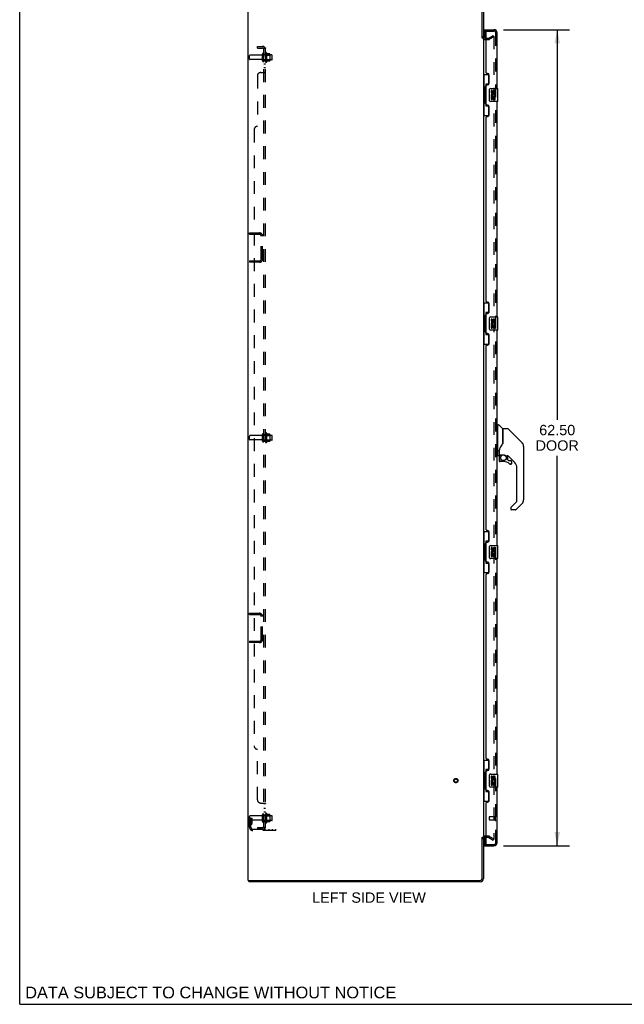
# Model space of a CAD drawing. Header units: inches. Extents: x 0 to 179, y 0 to 116.
# Tile 1 of 24: x 0 to 46, y 0 to 75. Entities that reach past the tile are written whole.
import ezdxf

# ---------------------------------------------------------------- set-up
doc = ezdxf.new("R2010")
doc.units = ezdxf.units.IN
doc.header["$LTSCALE"] = 9.842105
doc.header["$MEASUREMENT"] = 0
doc.linetypes.add('HIDDEN', pattern=[0.2, 0.1, -0.1])
doc.layers.get('0').update_dxf_attribs({"linetype": 'CONTINUOUS'})
for name, color, linetype in [('DEFAULT_2', 8, 'HIDDEN'), ('DIMENSIONS', 7, 'CONTINUOUS'), ('DOOR_ASSEMBLY', 7, 'CONTINUOUS'), ('SUBPANEL', 7, 'CONTINUOUS')]:
    doc.layers.add(name, color=color, linetype=linetype)
doc.styles.get("Standard").update_dxf_attribs({"font": 'arial.ttf'})
doc.dimstyles.new('DIMSTYLE_1', dxfattribs={"dimtxt": 0.789474, "dimasz": 1.052632, "dimexe": 0.09, "dimexo": 0.07, "dimgap": 0.0375, "dimtad": 0, "dimtih": 1, "dimtoh": 1, "dimzin": 4, "dimdsep": 46, "dimtxsty": 'Standard', "dimblk": '_FILLED', "dimblk1": '_FILLED', "dimblk2": '_FILLED', "dimcen": 0.09, "dimadec": 3, "dimazin": 1, "dimtfac": 1, "dimtdec": 3, "dimtofl": 0, "dimtmove": 0, "dimatfit": 3, "dimldrblk": '_FILLED', "dimfxl": 0, "dimtolj": 1, "dimtzin": 4, "dimarcsym": 0})

# ---------------------------------------------------------------- blocks, each defined once
blk = doc.blocks.new('_FILLED')
at = {"color": 0, "linetype": 'ByBlock'}
blk.add_solid([(0, 0), (-1, 0.2), (-1, -0.2)], dxfattribs=at)
blk = doc.blocks.new('*D8')
at = {"layer": 'DIMENSIONS', "color": 2, "linetype": 'Continuous'}
for p, q in [((37.038, 74.631), (42.09, 74.631)), ((41.142, 74.631), (41.142, 44.763)), ((41.142, 12.131), (41.142, 41.999)), ((37.038, 12.131), (42.09, 12.131))]:
    blk.add_line(p, q, dxfattribs=at)
at = {"layer": 'DIMENSIONS', "color": 2, "linetype": 'Continuous', "xscale": 1.0526315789, "yscale": 1.0526315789, "zscale": 1.0526315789}
for p, rotation in [((41.142, 74.631), 90), ((41.142, 12.131), 270)]:
    blk.add_blockref('_FILLED', p, dxfattribs=dict(at, rotation=rotation))
at = {"layer": 'DIMENSIONS', "color": 2, "linetype": 'Continuous', "insert": (41.142, 44.368), "char_height": 0.7895, "width": 3.30464, "attachment_point": 2, "line_spacing_factor": 0.9}
blk.add_mtext('62.50\\PDOOR', dxfattribs=at)

msp = doc.modelspace()

# ---------------------------------------------------------------- linework, layer by layer
at = {"color": 7, "linetype": 'Continuous'}
for p, q in [((0, 0), (0, 115.789)), ((17.542, 9.485), (17.542, 9.381)), ((17.546, 9.485), (17.58, 9.485)), ((0, 0), (178.947, 0))]:
    msp.add_line(p, q, dxfattribs=at)
at = {"color": 3, "linetype": 'Continuous'}
for p, q in [((17.49, 9.485), (17.49, 77.277)), ((35.386, 73.973), (35.386, 77.134)), ((35.49, 77.134), (35.49, 73.985)), ((35.49, 73.933), (35.49, 12.829)), ((35.633, 73.985), (35.694, 73.985)), ((35.386, 9.627), (35.386, 12.788)), ((35.49, 12.777), (35.49, 9.627)), ((35.694, 12.777), (35.633, 12.777)), ((17.49, 9.485), (17.546, 9.485)), ((35.244, 9.381), (17.542, 9.381)), ((17.58, 9.485), (35.244, 9.485))]:
    msp.add_line(p, q, dxfattribs=at)
for centre, radius, start, end in [((35.633, 74.127), 0.142, 180, 270), ((35.633, 12.634), 0.142, 90, 180), ((35.244, 9.627), 0.246, 270, 360), ((35.244, 9.627), 0.142, 270, 360)]:
    msp.add_arc(centre, radius, start, end, dxfattribs=at)
at = {"layer": 'DEFAULT_2', "color": 8, "linetype": 'HIDDEN'}
for p, q in [((35.694, 73.985), (35.894, 73.985)), ((35.911, 73.989), (36.251, 74.185)), ((36.303, 74.095), (35.963, 73.899)), ((36.251, 74.185), (36.303, 74.095)), ((36.303, 74.115), (36.303, 12.646)), ((35.633, 73.881), (35.894, 73.881)), ((17.594, 72.371), (17.594, 72.641)), ((18.522, 72.671), (17.624, 72.671)), ((18.584, 72.248), (18.584, 72.763)), ((18.694, 72.248), (18.694, 72.763)), ((19.289, 72.693), (18.694, 72.693)), ((18.819, 72.84), (18.819, 72.171)), ((18.839, 72.689), (18.819, 72.709)), ((18.839, 72.689), (18.839, 72.322)), ((18.839, 72.689), (19.135, 72.689)), ((18.889, 72.861), (18.889, 72.15)), ((19.145, 72.783), (18.917, 72.783)), ((19.135, 72.689), (19.155, 72.709)), ((19.135, 72.689), (19.135, 72.322)), ((19.155, 72.761), (19.155, 72.25)), ((19.319, 72.348), (19.319, 72.663)), ((18.522, 72.341), (17.624, 72.341)), ((19.289, 72.318), (18.694, 72.318)), ((18.839, 72.322), (18.819, 72.302)), ((18.839, 72.322), (19.135, 72.322)), ((19.145, 72.228), (18.917, 72.228)), ((19.135, 72.322), (19.155, 72.302)), ((17.594, 58.964), (17.594, 59.068)), ((17.594, 59.068), (18.348, 59.068)), ((17.594, 58.964), (18.348, 58.964)), ((18.49, 57.065), (18.49, 58.822)), ((18.594, 57.065), (18.594, 58.822)), ((17.594, 56.922), (17.594, 56.818)), ((17.594, 56.922), (18.348, 56.922)), ((18.348, 56.818), (17.594, 56.818)), ((18.889, 43.736), (18.889, 43.025)), ((17.594, 43.246), (17.594, 43.516)), ((18.522, 43.546), (17.624, 43.546)), ((18.522, 43.216), (17.624, 43.216)), ((18.584, 43.123), (18.584, 43.638)), ((18.694, 43.123), (18.694, 43.638)), ((19.289, 43.568), (18.694, 43.568)), ((19.289, 43.193), (18.694, 43.193)), ((18.819, 43.715), (18.819, 43.046)), ((18.839, 43.564), (18.819, 43.584)), ((18.839, 43.197), (18.819, 43.177)), ((18.839, 43.564), (18.839, 43.197)), ((18.839, 43.564), (19.135, 43.564)), ((18.839, 43.197), (19.135, 43.197)), ((19.145, 43.658), (18.917, 43.658)), ((19.145, 43.103), (18.917, 43.103)), ((19.135, 43.564), (19.155, 43.584)), ((19.135, 43.564), (19.135, 43.197)), ((19.135, 43.197), (19.155, 43.177)), ((19.155, 43.636), (19.155, 43.125)), ((19.319, 43.223), (19.319, 43.538)), ((17.594, 29.943), (18.348, 29.943)), ((17.594, 29.839), (17.594, 29.943)), ((17.594, 29.839), (18.348, 29.839)), ((18.49, 27.94), (18.49, 29.697)), ((18.594, 27.94), (18.594, 29.697)), ((17.594, 27.797), (18.348, 27.797)), ((17.594, 27.797), (17.594, 27.693)), ((18.348, 27.693), (17.594, 27.693)), ((17.594, 13.554), (17.594, 14.391)), ((18.522, 14.421), (17.624, 14.421)), ((18.584, 13.998), (18.584, 14.513)), ((18.694, 13.998), (18.694, 14.513)), ((19.289, 14.443), (18.694, 14.443)), ((18.819, 14.59), (18.819, 13.921)), ((18.839, 14.439), (18.819, 14.459)), ((18.839, 14.439), (19.135, 14.439)), ((18.839, 14.439), (18.839, 14.072)), ((18.889, 14.611), (18.889, 13.9)), ((19.145, 14.533), (18.917, 14.533)), ((19.135, 14.439), (19.155, 14.459)), ((19.135, 14.439), (19.135, 14.072)), ((19.155, 14.511), (19.155, 14)), ((19.319, 14.098), (19.319, 14.413)), ((17.698, 14.256), (17.594, 14.256)), ((18.522, 14.091), (17.624, 14.091)), ((17.682, 13.909), (17.633, 13.841)), ((17.684, 13.915), (17.684, 14.256)), ((17.684, 14.081), (17.788, 14.081)), ((17.698, 14.256), (17.788, 14.256)), ((17.698, 13.554), (17.698, 14.256)), ((17.767, 13.848), (17.718, 13.78)), ((17.788, 13.915), (17.788, 14.256)), ((19.289, 14.068), (18.694, 14.068)), ((18.839, 14.072), (18.819, 14.052)), ((18.839, 14.072), (19.135, 14.072)), ((19.145, 13.978), (18.917, 13.978)), ((19.135, 14.072), (19.155, 14.052)), ((17.841, 13.412), (19.594, 13.412)), ((19.594, 13.308), (17.841, 13.308)), ((19.091, 13.308), (19.091, 13.412)), ((19.347, 13.308), (19.347, 13.412)), ((19.594, 13.308), (19.594, 13.412)), ((35.894, 12.881), (35.633, 12.881)), ((35.963, 12.862), (36.303, 12.666)), ((35.894, 12.777), (35.694, 12.777)), ((35.911, 12.772), (36.251, 12.576)), ((36.251, 12.576), (36.303, 12.666))]:
    msp.add_line(p, q, dxfattribs=at)
for points in [[(36.285, 74.135), (36.285, 74.135), (36.283, 74.135), (36.281, 74.134), (36.279, 74.134), (36.278, 74.133)], [(36.291, 74.134), (36.289, 74.135), (36.287, 74.135), (36.285, 74.135)], [(36.291, 74.134), (36.293, 74.133), (36.294, 74.132), (36.296, 74.131), (36.298, 74.129), (36.299, 74.128), (36.3, 74.126), (36.301, 74.124), (36.302, 74.122), (36.302, 74.119), (36.303, 74.117), (36.303, 74.115)], [(36.285, 12.626), (36.285, 12.626), (36.283, 12.626), (36.281, 12.627), (36.279, 12.627), (36.278, 12.628)], [(36.303, 12.646), (36.303, 12.644), (36.302, 12.642), (36.302, 12.639), (36.301, 12.637), (36.3, 12.635), (36.299, 12.634), (36.298, 12.632), (36.296, 12.63), (36.294, 12.629), (36.293, 12.628), (36.291, 12.627), (36.289, 12.627), (36.287, 12.626), (36.285, 12.626)]]:
    msp.add_lwpolyline(points, dxfattribs=at)
for radius in [0.164, 0.124]:
    msp.add_circle((33.386, 17.131), radius, dxfattribs=at)
for centre, radius, start, end in [((35.633, 74.127), 0.246, 180, 270), ((35.894, 74.018), 0.033, 270, 300), ((35.894, 74.018), 0.137, 270, 300), ((17.624, 72.641), 0.03, 90, 180), ((18.522, 72.733), 0.0625, 270, 360), ((18.639, 72.763), 0.055, 360, 180), ((18.858, 72.84), 0.0384, 34.44966, 180), ((18.289, 72.506), 0.698, 23.96793, 30.66313), ((18.936, 72.793), 0.01, 203.96793, 270), ((19.145, 72.773), 0.01, 5.19383, 90), ((19.014, 72.761), 0.141, 0, 5.20805), ((19.289, 72.663), 0.03, 359.99999, 90), ((17.624, 72.371), 0.03, 180, 270), ((18.522, 72.278), 0.0625, 0, 90), ((18.639, 72.248), 0.055, 180, 0), ((18.858, 72.171), 0.0384, 180, 325.55034), ((18.289, 72.506), 0.698, 329.33687, 336.03207), ((18.936, 72.218), 0.01, 90, 156.03207), ((19.145, 72.238), 0.01, 270, 354.80617), ((19.014, 72.25), 0.141, 354.79195, 360), ((19.289, 72.348), 0.03, 270, 0.00001), ((18.348, 58.822), 0.246, 0, 90), ((18.348, 58.822), 0.142, 0, 90), ((18.348, 57.065), 0.246, 270, 360), ((18.348, 57.065), 0.142, 270, 360), ((18.858, 43.715), 0.0384, 34.44966, 180), ((18.289, 43.381), 0.698, 23.96793, 30.66313), ((17.624, 43.516), 0.03, 90, 180), ((17.624, 43.246), 0.03, 180, 270), ((18.522, 43.608), 0.0625, 270, 360), ((18.522, 43.153), 0.0625, 0, 90), ((18.639, 43.638), 0.055, 360, 180), ((18.639, 43.123), 0.055, 180, 0), ((18.858, 43.046), 0.0384, 180, 325.55034), ((18.289, 43.381), 0.698, 329.33687, 336.03207), ((18.936, 43.668), 0.01, 203.96793, 270), ((18.936, 43.093), 0.01, 90, 156.03207), ((19.145, 43.648), 0.01, 5.19383, 90), ((19.145, 43.113), 0.01, 270, 354.80617), ((19.014, 43.636), 0.141, 0, 5.20805), ((19.014, 43.125), 0.141, 354.79195, 360), ((19.289, 43.538), 0.03, 359.99999, 90), ((19.289, 43.223), 0.03, 270, 0.00001), ((18.348, 29.697), 0.246, 0, 90), ((18.348, 29.697), 0.142, 0, 90), ((18.348, 27.94), 0.246, 270, 360), ((18.348, 27.94), 0.142, 270, 360), ((17.624, 14.391), 0.03, 90, 180), ((18.522, 14.483), 0.0625, 270, 360), ((18.639, 14.513), 0.055, 360, 180), ((18.858, 14.59), 0.0384, 34.44966, 180), ((18.289, 14.256), 0.698, 23.96793, 30.66313), ((18.936, 14.543), 0.01, 203.96793, 270), ((19.145, 14.523), 0.01, 5.19383, 90), ((19.014, 14.511), 0.141, 0, 5.20805), ((19.289, 14.413), 0.03, 359.99999, 90), ((17.624, 14.121), 0.03, 180, 270), ((17.802, 13.72), 0.208, 144.24611, 180), ((17.674, 13.915), 0.01, 324.24611, 360), ((17.802, 13.72), 0.104, 144.24611, 180), ((17.674, 13.915), 0.114, 324.24611, 360), ((18.522, 14.028), 0.0625, 0, 90), ((18.639, 13.998), 0.055, 180, 0), ((18.858, 13.921), 0.0384, 180, 325.55034), ((18.289, 14.256), 0.698, 329.33687, 336.03207), ((18.936, 13.968), 0.01, 90, 156.03207), ((19.145, 13.988), 0.01, 270, 354.80617), ((19.014, 14), 0.141, 354.79195, 360), ((19.289, 14.098), 0.03, 270, 0.00001), ((17.841, 13.554), 0.246, 180, 270), ((17.841, 13.554), 0.142, 180, 270), ((35.633, 12.634), 0.246, 90, 180), ((35.894, 12.744), 0.137, 60, 90), ((35.894, 12.744), 0.033, 60, 90)]:
    msp.add_arc(centre, radius, start, end, dxfattribs=at)
at = {"layer": 'DOOR_ASSEMBLY', "color": 7, "linetype": 'Continuous'}
for p, q in [((35.569, 74.527), (35.569, 74.631)), ((35.569, 74.507), (35.569, 74)), ((35.49, 71.206), (35.931, 71.206)), ((35.529, 71.206), (35.529, 70.181)), ((35.894, 71.206), (35.894, 70.426)), ((35.508, 70.181), (35.508, 69.081)), ((35.508, 70.181), (35.63, 70.181)), ((35.63, 70.211), (35.63, 70.231)), ((35.63, 69.081), (35.63, 70.181)), ((35.667, 70.471), (35.667, 68.791)), ((35.894, 70.471), (35.667, 70.471)), ((36.053, 70.131), (36.593, 70.131)), ((35.953, 69.231), (35.953, 70.031)), ((36.091, 69.976), (36.091, 69.84)), ((36.154, 69.976), (36.091, 69.976)), ((36.091, 69.515), (36.091, 69.285)), ((36.109, 69.515), (36.091, 69.515)), ((36.143, 69.515), (36.171, 69.534)), ((36.143, 69.515), (36.405, 69.515)), ((36.154, 69.84), (36.154, 69.976)), ((36.154, 69.285), (36.154, 69.452)), ((36.154, 69.452), (36.219, 69.452)), ((36.219, 69.903), (36.219, 69.834)), ((36.219, 69.452), (36.219, 69.316)), ((36.279, 69.84), (36.279, 69.882)), ((36.279, 69.316), (36.279, 69.452)), ((36.279, 69.452), (36.342, 69.452)), ((36.335, 69.551), (36.392, 69.526)), ((36.342, 69.882), (36.342, 69.746)), ((36.342, 69.746), (36.405, 69.746)), ((36.342, 69.452), (36.342, 69.285)), ((36.405, 69.746), (36.405, 69.882)), ((36.405, 69.285), (36.405, 69.515)), ((36.608, 69.146), (36.608, 70.116)), ((35.508, 69.081), (35.63, 69.081)), ((35.529, 69.081), (35.529, 68.056)), ((35.63, 69.03), (35.63, 69.05)), ((35.667, 68.791), (35.894, 68.791)), ((35.894, 68.836), (35.894, 68.056)), ((36.593, 69.131), (36.053, 69.131)), ((36.091, 69.285), (36.154, 69.285)), ((36.219, 69.316), (36.279, 69.316)), ((36.342, 69.285), (36.405, 69.285)), ((35.49, 68.056), (35.931, 68.056)), ((35.49, 53.706), (35.931, 53.706)), ((35.529, 53.706), (35.529, 52.681)), ((35.894, 53.706), (35.894, 52.926)), ((35.667, 52.971), (35.667, 51.291)), ((35.894, 52.971), (35.667, 52.971)), ((35.508, 52.681), (35.508, 51.581)), ((35.508, 52.681), (35.63, 52.681)), ((35.63, 52.711), (35.63, 52.731)), ((35.63, 51.581), (35.63, 52.681)), ((35.953, 51.731), (35.953, 52.531)), ((36.053, 52.631), (36.593, 52.631)), ((36.091, 52.476), (36.091, 52.34)), ((36.154, 52.476), (36.091, 52.476)), ((36.143, 52.015), (36.171, 52.034)), ((36.154, 52.34), (36.154, 52.476)), ((36.219, 52.403), (36.219, 52.334)), ((36.279, 52.34), (36.279, 52.382)), ((36.335, 52.051), (36.392, 52.026)), ((36.342, 52.382), (36.342, 52.246)), ((36.342, 52.246), (36.405, 52.246)), ((36.405, 52.246), (36.405, 52.382)), ((36.608, 51.646), (36.608, 52.616)), ((35.508, 51.581), (35.63, 51.581)), ((35.529, 51.581), (35.529, 50.556)), ((35.63, 51.53), (35.63, 51.55)), ((35.667, 51.291), (35.894, 51.291)), ((35.894, 51.336), (35.894, 50.556)), ((36.593, 51.631), (36.053, 51.631)), ((36.091, 52.015), (36.091, 51.785)), ((36.109, 52.015), (36.091, 52.015)), ((36.091, 51.785), (36.154, 51.785)), ((36.143, 52.015), (36.405, 52.015)), ((36.154, 51.785), (36.154, 51.952)), ((36.154, 51.952), (36.219, 51.952)), ((36.219, 51.952), (36.219, 51.816)), ((36.219, 51.816), (36.279, 51.816)), ((36.279, 51.816), (36.279, 51.952)), ((36.279, 51.952), (36.342, 51.952)), ((36.342, 51.952), (36.342, 51.785)), ((36.342, 51.785), (36.405, 51.785)), ((36.405, 51.785), (36.405, 52.015)), ((35.49, 50.556), (35.931, 50.556)), ((36.588, 44.325), (36.548, 44.325)), ((36.588, 42.01), (36.588, 44.377)), ((36.595, 44.384), (36.65, 44.384)), ((36.973, 44.078), (36.678, 44.373)), ((36.981, 44.057), (36.981, 43.006)), ((36.989, 43.018), (36.989, 44.062)), ((37.35, 44.07), (36.997, 44.07)), ((37.406, 44.046), (38.449, 43.004)), ((36.981, 43.194), (36.983, 43.193)), ((38.143, 43.309), (38.143, 43.309)), ((38.449, 43.003), (38.155, 43.298)), ((36.706, 42.447), (36.706, 42.445)), ((36.706, 42.445), (36.706, 42.042)), ((36.715, 42.474), (36.713, 42.449)), ((36.713, 42.094), (36.713, 42.449)), ((36.713, 42.403), (36.713, 42.404)), ((38.516, 42.914), (38.516, 42.913)), ((38.564, 42.725), (38.564, 38.622)), ((36.588, 42.062), (36.548, 42.062)), ((36.666, 42.003), (36.595, 42.003)), ((36.71, 41.87), (36.71, 41.632)), ((36.712, 41.87), (36.721, 41.87)), ((36.721, 41.632), (36.712, 41.632)), ((36.733, 42.074), (37.028, 42.074)), ((36.832, 42.074), (36.767, 42.009)), ((36.773, 42.003), (36.771, 42.005)), ((36.775, 42.001), (36.773, 42.003)), ((37.025, 41.553), (36.788, 41.553)), ((37.028, 42.074), (37.032, 42.074)), ((37.225, 42.003), (37.301, 42.003)), ((37.339, 41.999), (37.339, 41.716)), ((37.343, 41.707), (37.415, 41.635)), ((37.879, 41.506), (37.384, 42.001)), ((37.423, 41.632), (37.576, 41.632)), ((37.654, 41.553), (37.654, 41.434)), ((37.652, 41.434), (37.644, 41.434)), ((38.052, 38.537), (38.052, 41.089)), ((37.598, 38.05), (38.029, 38.481)), ((37.58, 38.007), (37.58, 37.947)), ((37.593, 38.045), (37.593, 38.044)), ((37.941, 37.869), (37.658, 37.869)), ((38.449, 38.344), (37.996, 37.892)), ((35.49, 36.206), (35.931, 36.206)), ((35.529, 36.206), (35.529, 35.181)), ((35.894, 36.206), (35.894, 35.426)), ((35.894, 35.471), (35.667, 35.471)), ((35.667, 35.471), (35.667, 33.791)), ((35.508, 35.181), (35.63, 35.181)), ((35.508, 35.181), (35.508, 34.081)), ((35.63, 35.211), (35.63, 35.231)), ((35.63, 34.081), (35.63, 35.181)), ((35.953, 34.231), (35.953, 35.031)), ((36.053, 35.131), (36.593, 35.131)), ((36.154, 34.976), (36.091, 34.976)), ((36.091, 34.976), (36.091, 34.84)), ((36.154, 34.84), (36.154, 34.976)), ((36.219, 34.903), (36.219, 34.834)), ((36.279, 34.84), (36.279, 34.882)), ((36.342, 34.882), (36.342, 34.746)), ((36.342, 34.746), (36.405, 34.746)), ((36.405, 34.746), (36.405, 34.882)), ((36.608, 34.146), (36.608, 35.116)), ((35.508, 34.081), (35.63, 34.081)), ((35.529, 34.081), (35.529, 33.056)), ((35.63, 34.03), (35.63, 34.05)), ((36.593, 34.131), (36.053, 34.131)), ((36.109, 34.515), (36.091, 34.515)), ((36.091, 34.515), (36.091, 34.285)), ((36.091, 34.285), (36.154, 34.285)), ((36.143, 34.515), (36.171, 34.534)), ((36.143, 34.515), (36.405, 34.515)), ((36.154, 34.452), (36.219, 34.452)), ((36.154, 34.285), (36.154, 34.452)), ((36.219, 34.452), (36.219, 34.316)), ((36.219, 34.316), (36.279, 34.316)), ((36.279, 34.452), (36.342, 34.452)), ((36.279, 34.316), (36.279, 34.452)), ((36.335, 34.551), (36.392, 34.526)), ((36.342, 34.452), (36.342, 34.285)), ((36.342, 34.285), (36.405, 34.285)), ((36.405, 34.285), (36.405, 34.515)), ((35.667, 33.791), (35.894, 33.791)), ((35.894, 33.836), (35.894, 33.056)), ((35.49, 33.056), (35.931, 33.056)), ((35.49, 18.706), (35.931, 18.706)), ((35.529, 18.706), (35.529, 17.681)), ((35.894, 18.706), (35.894, 17.926)), ((35.508, 17.681), (35.63, 17.681)), ((35.508, 17.681), (35.508, 16.581)), ((35.63, 17.711), (35.63, 17.731)), ((35.63, 16.581), (35.63, 17.681)), ((35.894, 17.971), (35.667, 17.971)), ((35.667, 17.971), (35.667, 16.291)), ((35.953, 16.731), (35.953, 17.531)), ((36.053, 17.631), (36.593, 17.631)), ((36.154, 17.476), (36.091, 17.476)), ((36.091, 17.476), (36.091, 17.34)), ((36.154, 17.34), (36.154, 17.476)), ((36.219, 17.403), (36.219, 17.334)), ((36.279, 17.34), (36.279, 17.382)), ((36.342, 17.382), (36.342, 17.246)), ((36.405, 17.246), (36.405, 17.382)), ((36.608, 16.646), (36.608, 17.616)), ((36.593, 16.631), (36.053, 16.631)), ((36.109, 17.015), (36.091, 17.015)), ((36.091, 17.015), (36.091, 16.785)), ((36.091, 16.785), (36.154, 16.785)), ((36.143, 17.015), (36.171, 17.034)), ((36.143, 17.015), (36.405, 17.015)), ((36.154, 16.952), (36.219, 16.952)), ((36.154, 16.785), (36.154, 16.952)), ((36.219, 16.952), (36.219, 16.816)), ((36.219, 16.816), (36.279, 16.816)), ((36.279, 16.952), (36.342, 16.952)), ((36.279, 16.816), (36.279, 16.952)), ((36.335, 17.051), (36.392, 17.026)), ((36.342, 17.246), (36.405, 17.246)), ((36.342, 16.952), (36.342, 16.785)), ((36.342, 16.785), (36.405, 16.785)), ((36.405, 16.785), (36.405, 17.015)), ((35.508, 16.581), (35.63, 16.581)), ((35.529, 16.581), (35.529, 15.556)), ((35.63, 16.53), (35.63, 16.55)), ((35.667, 16.291), (35.894, 16.291)), ((35.894, 16.336), (35.894, 15.556)), ((35.49, 15.556), (35.931, 15.556)), ((35.569, 12.762), (35.569, 12.255)), ((35.569, 12.235), (35.569, 12.131))]:
    msp.add_line(p, q, dxfattribs=at)
at = {"layer": 'DOOR_ASSEMBLY', "color": 3, "linetype": 'Continuous'}
for p, q in [((35.569, 74.631), (36.302, 74.631)), ((35.694, 71.338), (35.694, 74.507)), ((36.548, 70.131), (36.548, 74.384)), ((35.814, 71.278), (35.754, 71.278)), ((35.944, 70.528), (35.944, 71.148)), ((35.694, 68.923), (35.694, 70.338)), ((35.754, 70.398), (35.814, 70.398)), ((35.814, 68.863), (35.754, 68.863)), ((35.944, 68.113), (35.944, 68.733)), ((36.548, 52.631), (36.548, 69.131)), ((35.694, 53.838), (35.694, 67.923)), ((35.754, 67.983), (35.814, 67.983)), ((35.814, 53.778), (35.754, 53.778)), ((35.944, 53.028), (35.944, 53.648)), ((35.694, 51.423), (35.694, 52.838)), ((35.754, 52.898), (35.814, 52.898)), ((35.814, 51.363), (35.754, 51.363)), ((36.548, 35.131), (36.548, 51.631)), ((35.944, 50.613), (35.944, 51.233)), ((35.694, 36.338), (35.694, 50.423)), ((35.754, 50.483), (35.814, 50.483)), ((35.814, 36.278), (35.754, 36.278)), ((35.944, 35.528), (35.944, 36.148)), ((35.694, 33.923), (35.694, 35.338)), ((35.754, 35.398), (35.814, 35.398)), ((36.548, 17.631), (36.548, 34.131)), ((35.814, 33.863), (35.754, 33.863)), ((35.944, 33.113), (35.944, 33.733)), ((35.694, 18.838), (35.694, 32.923)), ((35.754, 32.983), (35.814, 32.983)), ((35.814, 18.778), (35.754, 18.778)), ((35.944, 18.028), (35.944, 18.648)), ((35.694, 16.423), (35.694, 17.838)), ((35.754, 17.898), (35.814, 17.898)), ((36.548, 12.377), (36.548, 16.631)), ((35.814, 16.363), (35.754, 16.363)), ((35.944, 15.613), (35.944, 16.233)), ((35.694, 12.255), (35.694, 15.423)), ((35.754, 15.483), (35.814, 15.483)), ((35.569, 12.131), (36.302, 12.131))]:
    msp.add_line(p, q, dxfattribs=at)
at = {"layer": 'DOOR_ASSEMBLY', "color": 8, "linetype": 'HIDDEN'}
for p, q in [((35.714, 74.527), (35.569, 74.527)), ((35.714, 74.527), (36.302, 74.527)), ((36.444, 12.377), (36.444, 74.384)), ((35.944, 14.349), (35.944, 14.121)), ((36.401, 14.359), (35.954, 14.359)), ((36.401, 14.377), (36.401, 14.093)), ((36.401, 14.111), (35.954, 14.111)), ((35.569, 12.235), (35.714, 12.235)), ((35.714, 12.235), (36.302, 12.235))]:
    msp.add_line(p, q, dxfattribs=at)
at = {"layer": 'DOOR_ASSEMBLY', "color": 7, "linetype": 'Continuous'}
for points in [[(35.667, 70.447), (35.667, 70.443), (35.668, 70.44), (35.669, 70.436), (35.67, 70.431), (35.672, 70.427), (35.674, 70.422), (35.676, 70.416), (35.679, 70.41), (35.683, 70.404), (35.686, 70.397), (35.691, 70.389), (35.696, 70.381), (35.701, 70.373), (35.703, 70.37)], [(35.953, 70.031), (35.953, 70.037), (35.954, 70.043), (35.955, 70.049), (35.956, 70.055), (35.958, 70.061), (35.96, 70.067)], [(35.703, 68.892), (35.701, 68.888), (35.696, 68.88), (35.691, 68.872), (35.686, 68.864), (35.683, 68.857), (35.679, 68.851), (35.676, 68.845), (35.674, 68.84), (35.672, 68.834), (35.67, 68.83), (35.669, 68.825), (35.668, 68.821), (35.667, 68.818), (35.667, 68.814)], [(35.96, 69.194), (35.958, 69.2), (35.956, 69.206), (35.955, 69.212), (35.954, 69.218), (35.953, 69.224), (35.953, 69.231)], [(35.667, 52.947), (35.667, 52.943), (35.668, 52.94), (35.669, 52.936), (35.67, 52.931), (35.672, 52.927), (35.674, 52.922), (35.676, 52.916), (35.679, 52.91), (35.683, 52.904), (35.686, 52.897), (35.691, 52.889), (35.696, 52.881), (35.701, 52.873), (35.703, 52.87)], [(35.953, 52.531), (35.953, 52.537), (35.954, 52.543), (35.955, 52.549), (35.956, 52.555), (35.958, 52.561), (35.96, 52.567)], [(35.703, 51.392), (35.701, 51.388), (35.696, 51.38), (35.691, 51.372), (35.686, 51.364), (35.683, 51.357), (35.679, 51.351), (35.676, 51.345), (35.674, 51.34), (35.672, 51.334), (35.67, 51.33), (35.669, 51.325), (35.668, 51.321), (35.667, 51.318), (35.667, 51.314)], [(35.96, 51.694), (35.958, 51.7), (35.956, 51.706), (35.955, 51.712), (35.954, 51.718), (35.953, 51.724), (35.953, 51.731)], [(37.406, 44.046), (37.398, 44.053), (37.39, 44.059), (37.38, 44.063), (37.371, 44.067), (37.36, 44.069), (37.35, 44.07)], [(36.989, 43.026), (36.968, 42.969), (36.937, 42.9), (36.901, 42.83), (36.859, 42.758), (36.812, 42.685), (36.767, 42.619)], [(36.983, 43.193), (36.986, 43.192), (36.987, 43.19), (36.988, 43.189), (36.989, 43.188), (36.989, 43.187)], [(38.556, 42.802), (38.549, 42.833), (38.535, 42.873), (38.517, 42.911), (38.495, 42.947), (38.47, 42.98), (38.449, 43.003)], [(36.706, 42.451), (36.706, 42.45), (36.706, 42.447)], [(36.706, 42.353), (36.706, 42.359), (36.706, 42.366), (36.707, 42.372), (36.708, 42.379), (36.709, 42.386), (36.71, 42.392)], [(36.71, 42.392), (36.711, 42.395), (36.712, 42.399), (36.713, 42.403)], [(36.767, 42.619), (36.756, 42.603), (36.741, 42.575), (36.728, 42.542), (36.719, 42.508), (36.715, 42.474)], [(36.712, 41.87), (36.712, 41.885), (36.714, 41.9), (36.717, 41.915), (36.721, 41.93), (36.727, 41.944), (36.733, 41.958), (36.74, 41.971), (36.749, 41.984), (36.758, 41.996), (36.769, 42.007)], [(36.788, 41.555), (36.78, 41.556), (36.771, 41.557), (36.763, 41.56), (36.755, 41.563), (36.748, 41.567), (36.741, 41.572), (36.734, 41.578), (36.728, 41.584), (36.724, 41.591), (36.719, 41.599), (36.716, 41.607), (36.714, 41.615), (36.712, 41.623), (36.712, 41.632)], [(36.775, 42.001), (36.765, 41.99), (36.756, 41.979), (36.748, 41.967), (36.741, 41.954), (36.735, 41.941), (36.73, 41.927), (36.726, 41.913), (36.723, 41.899), (36.721, 41.884), (36.721, 41.87)], [(36.721, 41.632), (36.721, 41.624), (36.723, 41.617), (36.725, 41.609), (36.728, 41.602), (36.731, 41.596), (36.736, 41.59), (36.741, 41.584), (36.746, 41.579), (36.752, 41.575), (36.759, 41.571), (36.766, 41.568), (36.773, 41.566), (36.781, 41.565), (36.788, 41.564)], [(36.771, 42.005), (36.77, 42.006), (36.769, 42.007), (36.769, 42.007), (36.769, 42.007)], [(36.788, 41.555), (36.788, 41.556), (36.788, 41.556), (36.788, 41.557), (36.788, 41.558), (36.788, 41.559), (36.788, 41.561), (36.788, 41.564)], [(37.032, 42.074), (37.045, 42.073), (37.059, 42.072), (37.072, 42.07), (37.084, 42.068), (37.096, 42.065), (37.108, 42.061), (37.118, 42.058), (37.128, 42.054), (37.138, 42.05), (37.146, 42.046), (37.154, 42.042), (37.161, 42.038), (37.168, 42.034), (37.174, 42.03), (37.18, 42.026), (37.185, 42.023), (37.19, 42.02), (37.198, 42.015)], [(37.198, 42.015), (37.201, 42.013), (37.204, 42.011), (37.207, 42.009), (37.21, 42.007), (37.213, 42.006)], [(37.213, 42.006), (37.216, 42.005), (37.219, 42.003), (37.223, 42.003)], [(37.576, 41.357), (37.567, 41.358), (37.558, 41.359), (37.55, 41.362), (37.542, 41.365), (37.534, 41.369), (37.527, 41.375)], [(37.533, 41.382), (37.539, 41.377), (37.546, 41.373), (37.553, 41.37), (37.56, 41.368), (37.568, 41.367), (37.575, 41.366), (37.583, 41.366), (37.59, 41.368), (37.598, 41.37), (37.605, 41.372), (37.612, 41.376), (37.618, 41.38), (37.624, 41.386), (37.629, 41.391), (37.633, 41.397), (37.637, 41.404), (37.64, 41.411), (37.642, 41.419), (37.643, 41.426), (37.644, 41.434)], [(37.652, 41.434), (37.652, 41.425), (37.651, 41.417), (37.648, 41.409), (37.645, 41.401), (37.641, 41.393), (37.636, 41.386), (37.63, 41.38), (37.624, 41.374), (37.617, 41.369), (37.609, 41.365), (37.601, 41.361), (37.593, 41.359), (37.584, 41.358), (37.576, 41.357)], [(37.598, 38.05), (37.597, 38.049), (37.596, 38.048), (37.595, 38.047), (37.594, 38.046), (37.593, 38.045)], [(35.667, 35.447), (35.667, 35.443), (35.668, 35.44), (35.669, 35.436), (35.67, 35.431), (35.672, 35.427), (35.674, 35.422), (35.676, 35.416), (35.679, 35.41), (35.683, 35.404), (35.686, 35.397), (35.691, 35.389), (35.696, 35.381), (35.701, 35.373), (35.703, 35.37)], [(35.953, 35.031), (35.953, 35.037), (35.954, 35.043), (35.955, 35.049), (35.956, 35.055), (35.958, 35.061), (35.96, 35.067)], [(35.96, 34.194), (35.958, 34.2), (35.956, 34.206), (35.955, 34.212), (35.954, 34.218), (35.953, 34.224), (35.953, 34.231)], [(35.703, 33.892), (35.701, 33.888), (35.696, 33.88), (35.691, 33.872), (35.686, 33.864), (35.683, 33.857), (35.679, 33.851), (35.676, 33.845), (35.674, 33.84), (35.672, 33.834), (35.67, 33.83), (35.669, 33.825), (35.668, 33.821), (35.667, 33.818), (35.667, 33.814)], [(35.667, 17.947), (35.667, 17.943), (35.668, 17.94), (35.669, 17.936), (35.67, 17.931), (35.672, 17.927), (35.674, 17.922), (35.676, 17.916), (35.679, 17.91), (35.683, 17.904), (35.686, 17.897), (35.691, 17.889), (35.696, 17.881), (35.701, 17.873), (35.703, 17.87)], [(35.953, 17.531), (35.953, 17.537), (35.954, 17.543), (35.955, 17.549), (35.956, 17.555), (35.958, 17.561), (35.96, 17.567)], [(35.96, 16.694), (35.958, 16.7), (35.956, 16.706), (35.955, 16.712), (35.954, 16.718), (35.953, 16.724), (35.953, 16.731)], [(35.703, 16.392), (35.701, 16.388), (35.696, 16.38), (35.691, 16.372), (35.686, 16.364), (35.683, 16.357), (35.679, 16.351), (35.676, 16.345), (35.674, 16.34), (35.672, 16.334), (35.67, 16.33), (35.669, 16.325), (35.668, 16.321), (35.667, 16.318), (35.667, 16.314)]]:
    msp.add_lwpolyline(points, dxfattribs=at)
msp.add_circle((37.025, 41.848), 0.217, dxfattribs=at)
for centre, radius, start, end in [((35.589, 74.507), 0.02, 90, 180), ((36.053, 70.031), 0.1, 90, 158.79459), ((36.593, 70.116), 0.015, 0, 90), ((36.185, 69.84), 0.0943, 180, 360), ((36.245, 69.588), 0.154, 161.41988, 206.19629), ((36.248, 69.589), 0.157, 336.59665, 161.87913), ((36.248, 69.589), 0.157, 205.73705, 207.8532), ((36.185, 69.84), 0.0314, 180, 261.22946), ((36.248, 69.589), 0.0943, 336.59665, 215.11217), ((36.184, 69.845), 0.0362, 263.42855, 341.76278), ((36.311, 69.882), 0.0943, 68.69989, 167.43379), ((36.311, 69.882), 0.0314, 0, 180.04847), ((36.311, 69.882), 0.0943, 0, 68.67039), ((36.053, 69.231), 0.1, 201.20502, 270), ((36.593, 69.146), 0.015, 270, 360), ((36.053, 52.531), 0.1, 90, 158.79459), ((36.185, 52.34), 0.0943, 180, 360), ((36.245, 52.088), 0.154, 161.41988, 206.19629), ((36.248, 52.089), 0.157, 336.59665, 161.87913), ((36.185, 52.34), 0.0314, 180, 261.22946), ((36.248, 52.089), 0.0943, 336.59665, 215.11217), ((36.184, 52.345), 0.0362, 263.42855, 341.76278), ((36.311, 52.382), 0.0943, 68.69989, 167.43379), ((36.311, 52.382), 0.0314, 0, 180.04847), ((36.311, 52.382), 0.0943, 0, 68.67039), ((36.593, 52.616), 0.015, 0, 90), ((36.053, 51.731), 0.1, 201.20502, 270), ((36.248, 52.089), 0.157, 205.73705, 207.8532), ((36.593, 51.646), 0.015, 270, 360), ((36.595, 44.377), 0.00787, 90, 180), ((36.65, 44.345), 0.0394, 45, 90), ((36.952, 44.057), 0.0295, 0, 45), ((36.969, 43.888), 0.0197, 306.99405, 360), ((36.997, 44.062), 0.00787, 90, 180), ((38.17, 42.725), 0.394, 20.94788, 45), ((38.17, 42.725), 0.394, 0, 11.2904), ((36.595, 42.01), 0.00787, 180, 270), ((36.666, 42.042), 0.0394, 270, 360), ((36.906, 41.87), 0.197, 135, 180), ((36.788, 41.632), 0.0787, 180, 270), ((36.733, 42.094), 0.0197, 180, 270), ((37.025, 40.766), 0.787, 50.4788, 90), ((37.301, 41.806), 0.197, 50.64978, 90), ((37.351, 41.716), 0.0118, 180, 225), ((37.423, 41.644), 0.0118, 225, 270), ((37.576, 41.553), 0.0787, 0, 90), ((37.462, 41.089), 0.591, 0, 45), ((37.576, 41.434), 0.0787, 230.4788, 360), ((37.973, 38.537), 0.0787, 315, 360), ((38.17, 38.622), 0.394, 315, 360), ((37.639, 38.007), 0.0591, 141.13263, 180), ((37.658, 37.947), 0.0787, 180, 270), ((37.941, 37.947), 0.0787, 270, 315), ((36.053, 35.031), 0.1, 90, 158.79459), ((36.185, 34.84), 0.0943, 180, 360), ((36.248, 34.589), 0.157, 336.59665, 161.87913), ((36.185, 34.84), 0.0314, 180, 261.22946), ((36.248, 34.589), 0.0943, 336.59665, 215.11217), ((36.184, 34.845), 0.0362, 263.42855, 341.76278), ((36.311, 34.882), 0.0943, 68.69989, 167.43379), ((36.311, 34.882), 0.0314, 0, 180.04847), ((36.311, 34.882), 0.0943, 0, 68.67039), ((36.593, 35.116), 0.015, 0, 90), ((36.053, 34.231), 0.1, 201.20502, 270), ((36.245, 34.588), 0.154, 161.41988, 206.19629), ((36.248, 34.589), 0.157, 205.73705, 207.8532), ((36.593, 34.146), 0.015, 270, 360), ((36.053, 17.531), 0.1, 90, 158.79459), ((36.311, 17.382), 0.0943, 68.69989, 167.43379), ((36.311, 17.382), 0.0314, 0, 180.04847), ((36.311, 17.382), 0.0943, 0, 68.67039), ((36.593, 17.616), 0.015, 0, 90), ((36.053, 16.731), 0.1, 201.20502, 270), ((36.185, 17.34), 0.0943, 180, 360), ((36.245, 17.088), 0.154, 161.41988, 206.19629), ((36.248, 17.089), 0.157, 336.59665, 161.87913), ((36.248, 17.089), 0.157, 205.73705, 207.8532), ((36.185, 17.34), 0.0314, 180, 261.22946), ((36.248, 17.089), 0.0943, 336.59665, 215.11217), ((36.184, 17.345), 0.0362, 263.42855, 341.76278), ((36.593, 16.646), 0.015, 270, 360), ((35.589, 12.255), 0.02, 180, 270), ((36.384, 12.521), 0.26, 267.39527, 270)]:
    msp.add_arc(centre, radius, start, end, dxfattribs=at)
at = {"layer": 'DOOR_ASSEMBLY', "color": 3, "linetype": 'Continuous'}
for centre, radius, start, end in [((35.714, 74.507), 0.02, 90, 180), ((36.302, 74.384), 0.246, 0, 90), ((35.754, 71.338), 0.06, 180, 270), ((35.814, 71.148), 0.13, 0, 90), ((35.754, 70.338), 0.06, 90, 180), ((35.814, 70.528), 0.13, 270, 360), ((35.754, 68.923), 0.06, 180, 270), ((35.814, 68.733), 0.13, 0, 90), ((35.754, 67.923), 0.06, 90, 180), ((35.814, 68.113), 0.13, 270, 360), ((35.754, 53.838), 0.06, 180, 270), ((35.814, 53.648), 0.13, 0, 90), ((35.754, 52.838), 0.06, 90, 180), ((35.814, 53.028), 0.13, 270, 360), ((35.754, 51.423), 0.06, 180, 270), ((35.814, 51.233), 0.13, 0, 90), ((35.814, 50.613), 0.13, 270, 360), ((35.754, 50.423), 0.06, 90, 180), ((35.754, 36.338), 0.06, 180, 270), ((35.814, 36.148), 0.13, 0, 90), ((35.814, 35.528), 0.13, 270, 360), ((35.754, 35.338), 0.06, 90, 180), ((35.754, 33.923), 0.06, 180, 270), ((35.814, 33.733), 0.13, 0, 90), ((35.754, 32.923), 0.06, 90, 180), ((35.814, 33.113), 0.13, 270, 360), ((35.754, 18.838), 0.06, 180, 270), ((35.814, 18.648), 0.13, 0, 90), ((35.754, 17.838), 0.06, 90, 180), ((35.814, 18.028), 0.13, 270, 360), ((35.754, 16.423), 0.06, 180, 270), ((35.814, 16.233), 0.13, 0, 90), ((35.754, 15.423), 0.06, 90, 180), ((35.814, 15.613), 0.13, 270, 360), ((35.714, 12.255), 0.02, 180, 270), ((36.302, 12.377), 0.246, 270, 360)]:
    msp.add_arc(centre, radius, start, end, dxfattribs=at)
at = {"layer": 'DOOR_ASSEMBLY', "color": 8, "linetype": 'HIDDEN'}
for centre, radius, start, end in [((36.302, 74.384), 0.142, 0, 90), ((35.954, 14.349), 0.01, 90, 180), ((36.423, 14.377), 0.0215, 0, 180), ((35.954, 14.121), 0.01, 180, 270), ((36.423, 14.093), 0.0215, 180, 360), ((36.302, 12.377), 0.142, 270, 360)]:
    msp.add_arc(centre, radius, start, end, dxfattribs=at)
at = {"layer": 'DOOR_ASSEMBLY', "color": 7, "linetype": 'Continuous'}
for centre, start_param, end_param in [((35.734, 70.221), 0.699287, 1.51401), ((35.734, 70.221), -4.655602, -3.84088), ((35.734, 69.04), 0.699287, 1.51401), ((35.734, 69.04), -4.655602, -3.84088), ((35.734, 52.721), 0.699287, 1.51401), ((35.734, 52.721), -4.655602, -3.84088), ((35.734, 51.54), 0.699287, 1.51401), ((35.734, 51.54), -4.655602, -3.84088), ((35.734, 35.221), 0.699287, 1.51401), ((35.734, 35.221), -4.655602, -3.84088), ((35.734, 34.04), 0.699287, 1.51401), ((35.734, 34.04), -4.655602, -3.84088), ((35.734, 17.721), 0.699287, 1.51401), ((35.734, 17.721), -4.655602, -3.84088), ((35.734, 16.54), 0.699287, 1.51401), ((35.734, 16.54), -4.655602, -3.84088)]:
    msp.add_ellipse(centre, major_axis=(0, 0.18), ratio=0.579493, start_param=start_param, end_param=end_param, dxfattribs=at)
at = {"layer": 'SUBPANEL', "color": 8, "linetype": 'HIDDEN'}
for p, q in [((18.194, 73.224), (18.194, 73.349)), ((18.194, 73.349), (18.582, 73.349)), ((18.194, 73.224), (18.582, 73.224)), ((18.765, 73.263), (18.669, 73.183)), ((18.69, 73.201), (18.69, 73.201)), ((18.694, 13.537), (18.694, 73.224)), ((18.694, 73.224), (18.819, 73.224)), ((18.819, 13.537), (18.819, 73.224)), ((18.694, 72.756), (18.819, 72.756)), ((18.694, 72.256), (18.819, 72.256)), ((18.694, 72.027), (18.819, 72.027)), ((18.694, 71.746), (18.819, 71.746)), ((18.194, 71.099), (18.194, 67.224)), ((18.444, 71.349), (18.765, 71.349)), ((18.681, 71.37), (18.683, 71.371)), ((18.691, 71.378), (18.692, 71.379)), ((18.694, 71.383), (18.694, 71.385)), ((18.694, 71.385), (18.819, 71.385)), ((18.793, 71.363), (18.797, 71.365)), ((18.797, 71.365), (18.8, 71.366)), ((17.944, 66.974), (17.944, 19.787)), ((18.694, 43.631), (18.819, 43.631)), ((18.694, 43.131), (18.819, 43.131)), ((18.194, 15.662), (18.194, 19.537)), ((18.444, 15.412), (18.765, 15.412)), ((18.668, 15.406), (18.669, 15.404)), ((18.673, 15.397), (18.675, 15.396)), ((18.681, 15.391), (18.683, 15.39)), ((18.694, 15.376), (18.819, 15.376)), ((18.694, 15.015), (18.819, 15.015)), ((18.694, 14.734), (18.819, 14.734)), ((18.694, 14.506), (18.819, 14.506)), ((18.765, 13.498), (18.669, 13.578)), ((18.694, 14.006), (18.819, 14.006)), ((18.194, 13.537), (18.582, 13.537)), ((18.194, 13.537), (18.194, 13.412)), ((18.582, 13.412), (18.194, 13.412)), ((18.694, 13.537), (18.819, 13.537)), ((18.725, 13.544), (18.724, 13.544)), ((18.727, 13.543), (18.725, 13.544)), ((18.729, 13.543), (18.727, 13.543)), ((18.73, 13.542), (18.729, 13.543)), ((18.732, 13.542), (18.73, 13.542)), ((18.733, 13.541), (18.732, 13.542)), ((18.735, 13.541), (18.733, 13.541)), ((18.736, 13.54), (18.735, 13.541)), ((18.738, 13.54), (18.736, 13.54)), ((18.739, 13.54), (18.738, 13.54)), ((18.74, 13.539), (18.739, 13.54)), ((18.742, 13.539), (18.74, 13.539))]:
    msp.add_line(p, q, dxfattribs=at)
for points in [[(18.669, 73.183), (18.668, 73.184), (18.668, 73.185), (18.668, 73.185), (18.668, 73.186), (18.669, 73.187), (18.669, 73.188), (18.67, 73.189), (18.671, 73.191), (18.672, 73.192), (18.673, 73.194), (18.675, 73.195), (18.676, 73.197)], [(18.676, 73.197), (18.68, 73.201), (18.681, 73.202), (18.683, 73.204), (18.685, 73.207), (18.687, 73.209), (18.688, 73.211), (18.69, 73.213), (18.691, 73.215), (18.692, 73.217), (18.693, 73.219), (18.694, 73.221), (18.694, 73.223), (18.694, 73.224)], [(18.69, 73.201), (18.69, 73.201), (18.69, 73.201), (18.691, 73.202), (18.691, 73.202), (18.691, 73.202), (18.692, 73.202), (18.692, 73.203), (18.693, 73.203), (18.693, 73.203), (18.694, 73.204), (18.694, 73.204), (18.695, 73.204), (18.696, 73.205), (18.696, 73.205), (18.697, 73.205), (18.697, 73.206), (18.698, 73.206), (18.699, 73.206), (18.699, 73.207), (18.7, 73.207), (18.701, 73.207), (18.701, 73.208), (18.702, 73.208), (18.703, 73.208), (18.703, 73.209), (18.704, 73.209), (18.705, 73.209), (18.706, 73.21), (18.706, 73.21), (18.707, 73.21), (18.708, 73.211), (18.709, 73.211), (18.71, 73.211), (18.71, 73.212), (18.711, 73.212), (18.712, 73.212), (18.713, 73.213), (18.714, 73.213), (18.715, 73.213), (18.715, 73.214), (18.716, 73.214), (18.717, 73.214), (18.718, 73.215), (18.719, 73.215), (18.72, 73.216), (18.721, 73.216), (18.722, 73.216), (18.723, 73.217), (18.724, 73.217), (18.725, 73.217), (18.726, 73.218), (18.727, 73.218), (18.728, 73.218), (18.729, 73.219), (18.73, 73.219), (18.731, 73.219), (18.732, 73.22), (18.733, 73.22), (18.734, 73.22), (18.735, 73.221), (18.737, 73.221), (18.738, 73.221), (18.739, 73.221), (18.74, 73.222), (18.741, 73.222), (18.742, 73.222), (18.743, 73.222), (18.744, 73.223), (18.745, 73.223), (18.746, 73.223), (18.747, 73.223), (18.748, 73.224), (18.749, 73.224), (18.75, 73.224), (18.751, 73.224), (18.752, 73.224), (18.753, 73.224), (18.753, 73.224), (18.753, 73.224), (18.754, 73.224)], [(18.694, 73.204), (18.693, 73.204), (18.693, 73.203), (18.692, 73.203), (18.692, 73.203), (18.692, 73.202), (18.691, 73.202), (18.691, 73.202), (18.691, 73.202), (18.69, 73.201), (18.69, 73.201)], [(18.754, 73.224), (18.754, 73.224), (18.754, 73.224), (18.754, 73.224), (18.754, 73.224), (18.754, 73.224), (18.753, 73.224), (18.753, 73.224), (18.752, 73.224), (18.752, 73.224), (18.751, 73.224), (18.751, 73.224)], [(18.765, 73.263), (18.767, 73.261), (18.77, 73.259), (18.772, 73.257), (18.775, 73.255), (18.779, 73.253), (18.782, 73.251), (18.786, 73.249), (18.789, 73.248)], [(18.789, 73.248), (18.797, 73.245), (18.8, 73.243), (18.803, 73.241), (18.806, 73.24), (18.809, 73.238), (18.812, 73.237), (18.814, 73.235), (18.816, 73.233), (18.817, 73.231), (18.818, 73.229), (18.819, 73.227), (18.819, 73.226), (18.819, 73.224)], [(18.669, 71.349), (18.668, 71.351), (18.668, 71.353), (18.668, 71.354), (18.668, 71.356), (18.669, 71.357), (18.669, 71.358), (18.67, 71.36), (18.671, 71.361), (18.672, 71.363), (18.673, 71.364), (18.675, 71.365), (18.676, 71.366), (18.678, 71.368)], [(18.669, 71.349), (18.668, 71.351), (18.668, 71.353), (18.668, 71.354), (18.668, 71.356), (18.669, 71.357), (18.669, 71.358), (18.67, 71.36)], [(18.671, 71.361), (18.672, 71.363), (18.673, 71.364), (18.675, 71.365), (18.676, 71.366), (18.678, 71.368), (18.68, 71.369), (18.681, 71.37)], [(18.683, 71.371), (18.685, 71.373), (18.687, 71.374), (18.688, 71.375)], [(18.687, 71.374), (18.688, 71.375), (18.69, 71.377), (18.691, 71.378), (18.692, 71.379), (18.693, 71.381), (18.694, 71.382), (18.694, 71.383), (18.694, 71.385)], [(18.765, 71.349), (18.767, 71.351), (18.77, 71.352), (18.772, 71.354), (18.775, 71.356), (18.779, 71.357), (18.782, 71.359), (18.786, 71.36), (18.793, 71.363)], [(18.765, 71.349), (18.767, 71.351), (18.77, 71.352), (18.772, 71.354)], [(18.8, 71.366), (18.803, 71.368), (18.806, 71.369), (18.809, 71.371), (18.812, 71.373), (18.814, 71.375), (18.816, 71.377)], [(18.806, 71.369), (18.809, 71.371), (18.812, 71.373), (18.814, 71.375), (18.816, 71.377), (18.817, 71.378), (18.818, 71.38), (18.819, 71.382), (18.819, 71.383), (18.819, 71.385)], [(18.817, 71.378), (18.818, 71.38), (18.819, 71.382), (18.819, 71.383), (18.819, 71.385)], [(18.669, 15.412), (18.668, 15.41), (18.668, 15.409), (18.668, 15.407), (18.668, 15.406), (18.669, 15.404), (18.669, 15.403), (18.67, 15.401), (18.671, 15.4), (18.672, 15.398), (18.673, 15.397), (18.675, 15.396), (18.676, 15.395), (18.678, 15.393), (18.68, 15.392), (18.681, 15.391)], [(18.669, 15.412), (18.668, 15.41), (18.668, 15.409), (18.668, 15.407)], [(18.669, 15.403), (18.67, 15.401), (18.671, 15.4), (18.672, 15.398)], [(18.683, 15.39), (18.685, 15.388), (18.687, 15.387), (18.688, 15.386), (18.69, 15.384), (18.691, 15.383), (18.692, 15.382), (18.693, 15.38), (18.694, 15.379), (18.694, 15.378), (18.694, 15.376)], [(18.687, 15.387), (18.688, 15.386), (18.69, 15.384), (18.691, 15.383), (18.692, 15.382), (18.693, 15.38), (18.694, 15.379), (18.694, 15.378)], [(18.765, 15.412), (18.767, 15.41), (18.77, 15.409), (18.772, 15.407), (18.775, 15.406), (18.779, 15.404), (18.782, 15.402), (18.786, 15.401)], [(18.765, 15.412), (18.767, 15.41), (18.77, 15.409), (18.772, 15.407), (18.775, 15.406)], [(18.786, 15.401), (18.793, 15.398), (18.797, 15.396), (18.8, 15.395)], [(18.8, 15.395), (18.803, 15.393), (18.806, 15.392), (18.809, 15.39), (18.812, 15.388), (18.814, 15.386), (18.816, 15.384), (18.817, 15.383), (18.818, 15.381), (18.819, 15.379), (18.819, 15.378), (18.819, 15.376)], [(18.806, 15.392), (18.809, 15.39), (18.812, 15.388), (18.814, 15.386), (18.816, 15.384), (18.817, 15.383)], [(18.819, 15.379), (18.819, 15.378), (18.819, 15.376)], [(18.669, 13.578), (18.668, 13.577), (18.668, 13.576), (18.668, 13.576), (18.668, 13.575), (18.669, 13.574), (18.669, 13.573), (18.67, 13.572), (18.671, 13.57), (18.672, 13.569), (18.673, 13.567), (18.675, 13.566), (18.676, 13.564), (18.68, 13.561)], [(18.68, 13.561), (18.681, 13.559), (18.683, 13.557), (18.685, 13.555), (18.687, 13.552), (18.688, 13.55), (18.69, 13.548), (18.691, 13.546), (18.692, 13.544), (18.693, 13.542), (18.694, 13.54), (18.694, 13.538), (18.694, 13.537)], [(18.724, 13.544), (18.722, 13.545), (18.721, 13.545), (18.72, 13.545), (18.72, 13.546), (18.719, 13.546), (18.718, 13.546), (18.717, 13.547), (18.716, 13.547), (18.715, 13.548), (18.714, 13.548), (18.713, 13.548), (18.712, 13.549), (18.711, 13.549), (18.71, 13.549), (18.709, 13.55), (18.708, 13.55), (18.708, 13.551), (18.707, 13.551), (18.706, 13.551), (18.705, 13.552), (18.704, 13.552), (18.704, 13.553), (18.703, 13.553), (18.702, 13.553), (18.701, 13.554), (18.701, 13.554), (18.7, 13.554), (18.699, 13.555), (18.698, 13.555), (18.698, 13.555), (18.697, 13.556), (18.696, 13.556), (18.696, 13.556), (18.695, 13.557), (18.694, 13.557), (18.694, 13.558), (18.693, 13.558), (18.693, 13.558), (18.692, 13.559), (18.692, 13.559), (18.691, 13.559), (18.691, 13.559), (18.69, 13.56), (18.69, 13.56), (18.69, 13.56)], [(18.69, 13.56), (18.69, 13.56), (18.69, 13.56), (18.69, 13.56), (18.69, 13.56), (18.691, 13.559), (18.691, 13.559), (18.691, 13.559), (18.692, 13.559), (18.692, 13.558), (18.692, 13.558), (18.693, 13.558), (18.693, 13.557), (18.694, 13.557)], [(18.754, 13.537), (18.754, 13.537), (18.754, 13.537), (18.754, 13.537), (18.754, 13.537), (18.753, 13.537), (18.753, 13.537), (18.753, 13.537), (18.752, 13.537), (18.752, 13.537), (18.751, 13.537), (18.751, 13.537), (18.75, 13.537), (18.75, 13.537), (18.749, 13.537), (18.749, 13.538), (18.748, 13.538), (18.747, 13.538), (18.747, 13.538), (18.746, 13.538), (18.746, 13.538), (18.745, 13.538), (18.744, 13.538), (18.744, 13.539), (18.743, 13.539), (18.742, 13.539), (18.742, 13.539)], [(18.751, 13.537), (18.751, 13.537), (18.752, 13.537), (18.752, 13.537), (18.753, 13.537), (18.753, 13.537), (18.753, 13.537), (18.754, 13.537), (18.754, 13.537)], [(18.765, 13.498), (18.767, 13.5), (18.77, 13.503), (18.772, 13.505), (18.775, 13.506), (18.779, 13.508), (18.782, 13.51), (18.786, 13.512), (18.789, 13.513), (18.797, 13.517)], [(18.797, 13.517), (18.8, 13.518), (18.803, 13.52), (18.806, 13.521), (18.809, 13.523), (18.812, 13.525), (18.814, 13.526), (18.816, 13.528), (18.817, 13.53), (18.818, 13.532), (18.819, 13.534), (18.819, 13.535), (18.819, 13.537)]]:
    msp.add_lwpolyline(points, dxfattribs=at)
for centre, radius, start, end in [((18.582, 73.112), 0.237, 0, 90), ((18.582, 73.112), 0.112, 0, 90), ((18.444, 71.099), 0.25, 90, 180), ((18.194, 66.974), 0.25, 90, 180), ((18.194, 19.787), 0.25, 180, 270), ((18.444, 15.662), 0.25, 180, 270), ((18.582, 13.649), 0.237, 270, 360), ((18.582, 13.649), 0.112, 270, 360)]:
    msp.add_arc(centre, radius, start, end, dxfattribs=at)

# ---------------------------------------------------------------- texts
at = {"layer": 'DIMENSIONS', "color": 2, "linetype": 'Continuous', "attachment_point": 2, "line_spacing_factor": 0.9}
for s, insert, char_height, width in [('LEFT SIDE VIEW', (26.733, 8.567), 0.78947, 8.68128), ('DATA SUBJECT TO CHANGE WITHOUT NOTICE', (14.621, 1.352), 0.89474, 28.34553)]:
    msp.add_mtext(s, dxfattribs=dict(at, insert=insert, char_height=char_height, width=width))

# ---------------------------------------------------------------- dimensions: what is measured, and where the dimension line sits
at = {"layer": 'DIMENSIONS', "color": 2, "linetype": 'Continuous'}
dim = msp.add_linear_dim(base=(41.142, 12.131), p1=(36.968, 74.631), p2=(36.968, 12.131), angle=270, text='<>\\PDOOR', dimstyle='DIMSTYLE_1', dxfattribs=at)
dim.commit()
dim.dimension.update_dxf_attribs({"geometry": '*D8', "text_midpoint": (41.142, 43.381), "dimtype": 160})

doc.saveas('drawing.dxf')
